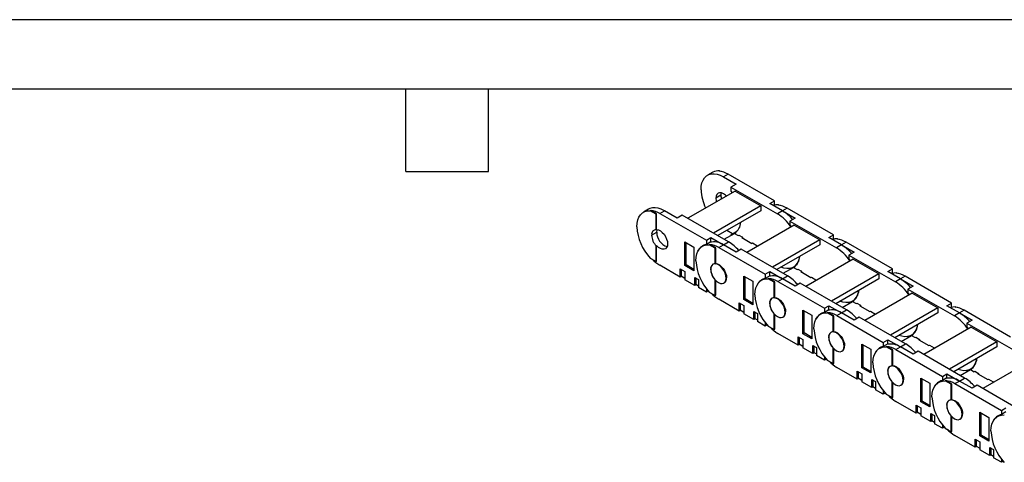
# Model space of a CAD drawing. Header units: inches. Extents: x 0 to 66, y 0 to 51.
# Tile 5 of 8: x 23.7 to 45.1, y 41.4 to 51. Entities that reach past the tile are written whole.
import ezdxf

# ---------------------------------------------------------------- set-up
doc = ezdxf.new("R2010")
doc.units = ezdxf.units.IN
doc.header["$LTSCALE"] = 6
doc.header["$MEASUREMENT"] = 0
doc.layers.add('TEXT', color=140, linetype='Continuous', lineweight=25)

msp = doc.modelspace()

# ---------------------------------------------------------------- linework, layer by layer
at = {"color": 7, "linetype": 'Continuous'}
msp.add_line((0.001, 51.001), (66.001, 51.001), dxfattribs=at)
for p, q in [((38.765, 47.686), (38.653, 47.622)), ((38.9, 47.712), (38.912, 47.718)), ((38.912, 47.718), (38.928, 47.709)), ((39.098, 47.646), (38.998, 47.588)), ((38.998, 47.588), (39.27, 47.431)), ((40.106, 47.064), (39.098, 47.646)), ((39.248, 47.279), (38.221, 46.686)), ((39.27, 47.431), (39.159, 47.366)), ((39.159, 47.366), (39.159, 47.278)), ((39.159, 47.366), (40.167, 46.784)), ((39.159, 47.278), (39.184, 47.243)), ((39.248, 47.279), (39.805, 46.958)), ((38.942, 47.186), (38.83, 47.122)), ((40.005, 47.006), (40.106, 47.064)), ((40.106, 46.975), (40.106, 47.064)), ((37.373, 46.883), (37.261, 46.819)), ((37.408, 46.85), (37.419, 46.857)), ((37.536, 46.776), (37.408, 46.85)), ((37.547, 46.783), (37.419, 46.857)), ((37.617, 46.791), (37.717, 46.849)), ((37.99, 46.691), (37.717, 46.849)), ((39.805, 46.958), (38.778, 46.365)), ((39.805, 46.849), (38.872, 46.31)), ((39.805, 46.958), (39.805, 46.849)), ((40.278, 46.849), (40.005, 47.006)), ((40.106, 46.975), (40.082, 46.962)), ((40.278, 46.849), (40.167, 46.784)), ((40.181, 46.972), (40.192, 46.979)), ((40.192, 46.979), (40.208, 46.969)), ((40.378, 46.907), (40.278, 46.849)), ((40.278, 46.849), (40.551, 46.691)), ((41.386, 46.325), (40.378, 46.907)), ((37.547, 46.783), (37.536, 46.776)), ((37.536, 46.438), (37.536, 46.776)), ((37.547, 46.444), (37.547, 46.783)), ((37.617, 46.791), (38.625, 46.209)), ((38.101, 46.756), (37.99, 46.691)), ((39.109, 46.174), (38.101, 46.756)), ((40.551, 46.691), (40.44, 46.627)), ((40.44, 46.627), (40.44, 46.538)), ((40.44, 46.627), (41.447, 46.045)), ((37.438, 46.319), (37.55, 46.383)), ((37.536, 46.438), (37.547, 46.444)), ((39.194, 46.35), (39.067, 46.423)), ((39.27, 46.394), (39.159, 46.33)), ((39.286, 46.398), (39.27, 46.394)), ((40.529, 46.54), (39.502, 45.947)), ((40.44, 46.538), (40.465, 46.503)), ((40.529, 46.54), (41.085, 46.219)), ((38.16, 45.658), (38.16, 46.172)), ((38.16, 46.172), (38.355, 46.06)), ((38.625, 46.209), (38.725, 46.267)), ((38.625, 46.209), (38.625, 46.12)), ((38.725, 46.178), (38.625, 46.12)), ((38.725, 46.178), (38.725, 46.267)), ((38.725, 46.267), (38.998, 46.11)), ((38.998, 46.11), (39.109, 46.174)), ((39.012, 46.23), (39.234, 46.358)), ((39.159, 46.33), (39.159, 46.315)), ((39.234, 46.358), (39.315, 46.312)), ((39.315, 46.312), (39.329, 46.32)), ((39.329, 46.32), (39.407, 46.275)), ((39.329, 46.32), (39.329, 46.32)), ((39.407, 46.275), (39.393, 46.267)), ((39.393, 46.267), (39.61, 46.141)), ((39.407, 46.275), (39.407, 46.259)), ((41.085, 46.219), (40.058, 45.626)), ((41.085, 46.219), (41.085, 46.109)), ((41.286, 46.267), (41.386, 46.325)), ((41.559, 46.11), (41.286, 46.267)), ((41.386, 46.236), (41.363, 46.223)), ((41.386, 46.236), (41.386, 46.325)), ((41.462, 46.233), (41.473, 46.24)), ((41.473, 46.24), (41.489, 46.23)), ((41.659, 46.167), (41.559, 46.11)), ((42.667, 45.586), (41.659, 46.167)), ((37.547, 46.093), (37.536, 46.086)), ((37.536, 45.748), (37.536, 46.086)), ((37.547, 45.754), (37.547, 46.093)), ((38.188, 45.674), (38.188, 46.156)), ((38.355, 46.06), (38.355, 45.545)), ((38.605, 46.116), (38.542, 46.079)), ((38.689, 46.111), (38.7, 46.117)), ((38.817, 46.037), (38.689, 46.111)), ((38.828, 46.044), (38.7, 46.117)), ((38.828, 46.044), (38.817, 46.037)), ((38.817, 45.699), (38.817, 46.037)), ((38.828, 45.705), (38.828, 46.044)), ((38.897, 46.052), (38.998, 46.11)), ((38.897, 46.052), (39.905, 45.47)), ((39.27, 45.952), (38.998, 46.11)), ((39.382, 46.016), (39.27, 45.952)), ((40.39, 45.435), (39.382, 46.016)), ((39.61, 46.141), (39.624, 46.15)), ((39.624, 46.15), (39.724, 46.092)), ((39.624, 46.15), (39.624, 46.15)), ((39.724, 46.092), (39.71, 46.084)), ((39.71, 46.084), (39.724, 46.076)), ((39.724, 46.092), (39.724, 46.076)), ((41.085, 46.109), (40.153, 45.571)), ((41.559, 46.11), (41.447, 46.045)), ((41.559, 46.11), (41.832, 45.952)), ((41.832, 45.952), (41.72, 45.888)), ((37.408, 45.821), (37.536, 45.748)), ((37.536, 45.748), (37.547, 45.754)), ((41.809, 45.801), (40.782, 45.208)), ((41.72, 45.888), (41.72, 45.799)), ((41.72, 45.888), (42.728, 45.306)), ((41.72, 45.799), (41.745, 45.764)), ((41.809, 45.801), (42.366, 45.479)), ((38.059, 45.41), (37.617, 45.666)), ((38.059, 45.587), (38.16, 45.529)), ((38.059, 45.41), (38.059, 45.587)), ((38.076, 45.577), (38.076, 45.436)), ((38.188, 45.674), (38.16, 45.658)), ((38.355, 45.545), (38.16, 45.658)), ((38.16, 45.529), (38.16, 45.352)), ((38.355, 45.577), (38.188, 45.674)), ((38.719, 45.579), (38.719, 45.579)), ((38.775, 45.691), (38.768, 45.687)), ((38.817, 45.699), (38.828, 45.705)), ((39.905, 45.47), (40.005, 45.528)), ((40.005, 45.439), (40.005, 45.528)), ((40.005, 45.528), (40.278, 45.37)), ((40.292, 45.491), (40.515, 45.619)), ((40.464, 45.604), (40.44, 45.591)), ((40.44, 45.591), (40.44, 45.576)), ((40.511, 45.625), (40.564, 45.655)), ((40.515, 45.619), (40.596, 45.573)), ((40.596, 45.573), (40.61, 45.581)), ((40.609, 45.581), (40.687, 45.536)), ((40.609, 45.581), (40.609, 45.581)), ((40.687, 45.536), (40.673, 45.528)), ((40.673, 45.528), (40.891, 45.402)), ((40.687, 45.536), (40.687, 45.52)), ((42.567, 45.528), (42.667, 45.586)), ((42.839, 45.37), (42.567, 45.528)), ((42.667, 45.497), (42.667, 45.586)), ((38.09, 45.428), (38.059, 45.41)), ((38.076, 45.436), (38.16, 45.388)), ((38.377, 45.227), (38.16, 45.352)), ((38.377, 45.404), (38.455, 45.359)), ((38.377, 45.227), (38.377, 45.404)), ((38.394, 45.394), (38.394, 45.253)), ((38.455, 45.359), (38.455, 45.182)), ((38.817, 45.008), (38.817, 45.347)), ((38.817, 45.347), (38.817, 45.347)), ((38.828, 45.015), (38.828, 45.336)), ((39.065, 45.393), (39.053, 45.386)), ((39.44, 44.919), (39.44, 45.433)), ((39.44, 45.433), (39.635, 45.32)), ((39.468, 44.935), (39.468, 45.417)), ((39.635, 45.32), (39.635, 44.806)), ((39.886, 45.377), (39.822, 45.34)), ((39.905, 45.47), (39.905, 45.381)), ((40.005, 45.439), (39.905, 45.381)), ((39.97, 45.372), (39.981, 45.378)), ((40.097, 45.298), (39.97, 45.372)), ((40.108, 45.304), (39.981, 45.378)), ((40.108, 45.304), (40.097, 45.298)), ((40.108, 44.966), (40.108, 45.304)), ((40.178, 45.312), (40.278, 45.37)), ((40.178, 45.312), (41.186, 44.731)), ((40.278, 45.37), (40.39, 45.435)), ((40.551, 45.213), (40.278, 45.37)), ((40.891, 45.402), (40.905, 45.41)), ((40.905, 45.41), (41.005, 45.352)), ((40.905, 45.41), (40.905, 45.41)), ((41.005, 45.352), (40.991, 45.344)), ((40.991, 45.344), (41.005, 45.336)), ((41.005, 45.352), (41.005, 45.336)), ((42.366, 45.479), (41.339, 44.887)), ((42.366, 45.37), (41.434, 44.832)), ((42.366, 45.479), (42.366, 45.37)), ((42.667, 45.497), (42.643, 45.483)), ((42.839, 45.37), (42.728, 45.306)), ((42.742, 45.494), (42.753, 45.5)), ((42.753, 45.5), (42.77, 45.491)), ((42.94, 45.428), (42.839, 45.37)), ((42.839, 45.37), (43.112, 45.213)), ((43.947, 44.846), (42.94, 45.428)), ((38.407, 45.245), (38.377, 45.227)), ((38.394, 45.253), (38.455, 45.217)), ((38.625, 45.084), (38.455, 45.182)), ((38.625, 45.159), (38.625, 45.084)), ((38.666, 45.108), (38.625, 45.084)), ((39.004, 45.278), (39.022, 45.288)), ((40.097, 44.959), (40.097, 45.298)), ((40.662, 45.277), (40.551, 45.213)), ((41.67, 44.695), (40.662, 45.277)), ((43.112, 45.213), (43.001, 45.148)), ((43.001, 45.148), (43.001, 45.06)), ((43.001, 45.148), (44.009, 44.567)), ((38.689, 45.082), (38.817, 45.008)), ((38.817, 45.008), (38.828, 45.015)), ((39.34, 44.671), (38.897, 44.927)), ((39.468, 44.935), (39.44, 44.919)), ((39.635, 44.806), (39.44, 44.919)), ((39.635, 44.838), (39.468, 44.935)), ((40.056, 44.952), (40.049, 44.948)), ((40.097, 44.959), (40.108, 44.966)), ((41.573, 44.751), (41.795, 44.88)), ((41.792, 44.886), (41.844, 44.916)), ((41.795, 44.88), (41.876, 44.833)), ((43.09, 45.062), (42.063, 44.469)), ((43.001, 45.06), (43.026, 45.025)), ((43.09, 45.062), (43.647, 44.74)), ((39.34, 44.848), (39.44, 44.79)), ((39.34, 44.671), (39.34, 44.848)), ((39.371, 44.689), (39.34, 44.671)), ((39.357, 44.838), (39.357, 44.697)), ((39.357, 44.697), (39.44, 44.649)), ((39.44, 44.79), (39.44, 44.613)), ((39.657, 44.665), (39.735, 44.62)), ((39.657, 44.488), (39.657, 44.665)), ((40, 44.84), (40, 44.84)), ((40.721, 44.179), (40.721, 44.694)), ((40.721, 44.694), (40.916, 44.581)), ((40.749, 44.195), (40.749, 44.678)), ((41.186, 44.731), (41.286, 44.788)), ((41.186, 44.731), (41.186, 44.642)), ((41.286, 44.7), (41.186, 44.642)), ((41.286, 44.7), (41.286, 44.788)), ((41.286, 44.788), (41.559, 44.631)), ((41.559, 44.631), (41.67, 44.695)), ((41.744, 44.865), (41.72, 44.851)), ((41.72, 44.851), (41.72, 44.837)), ((41.876, 44.833), (41.89, 44.841)), ((41.89, 44.841), (41.968, 44.796)), ((41.89, 44.841), (41.89, 44.841)), ((41.968, 44.796), (41.954, 44.788)), ((41.954, 44.788), (42.171, 44.663)), ((41.968, 44.796), (41.968, 44.78)), ((42.171, 44.663), (42.185, 44.671)), ((42.185, 44.671), (42.285, 44.613)), ((42.185, 44.671), (42.185, 44.671)), ((43.647, 44.74), (42.619, 44.147)), ((43.647, 44.74), (43.647, 44.631)), ((43.847, 44.788), (43.947, 44.846)), ((44.12, 44.631), (43.847, 44.788)), ((43.947, 44.758), (43.924, 44.744)), ((43.947, 44.758), (43.947, 44.846)), ((44.023, 44.755), (44.034, 44.761)), ((44.034, 44.761), (44.05, 44.752)), ((44.22, 44.689), (44.12, 44.631)), ((45.228, 44.107), (44.22, 44.689)), ((39.657, 44.488), (39.44, 44.613)), ((39.688, 44.505), (39.657, 44.488)), ((39.674, 44.655), (39.674, 44.513)), ((39.674, 44.513), (39.735, 44.478)), ((39.735, 44.62), (39.735, 44.443)), ((40.097, 44.269), (40.097, 44.608)), ((40.097, 44.608), (40.097, 44.608)), ((40.108, 44.276), (40.108, 44.596)), ((40.285, 44.539), (40.303, 44.549)), ((40.345, 44.654), (40.334, 44.647)), ((40.916, 44.581), (40.916, 44.067)), ((41.166, 44.637), (41.103, 44.601)), ((41.25, 44.632), (41.261, 44.639)), ((41.378, 44.559), (41.25, 44.632)), ((41.389, 44.565), (41.261, 44.639)), ((41.389, 44.565), (41.378, 44.559)), ((41.378, 44.22), (41.378, 44.559)), ((41.389, 44.226), (41.389, 44.565)), ((41.459, 44.573), (41.559, 44.631)), ((41.459, 44.573), (42.466, 43.991)), ((41.832, 44.473), (41.559, 44.631)), ((41.943, 44.538), (41.832, 44.473)), ((42.951, 43.956), (41.943, 44.538)), ((42.285, 44.613), (42.271, 44.605)), ((42.271, 44.605), (42.285, 44.597)), ((42.285, 44.613), (42.285, 44.597)), ((43.647, 44.631), (42.714, 44.093)), ((44.12, 44.631), (44.009, 44.567)), ((44.12, 44.631), (44.393, 44.473)), ((44.393, 44.473), (44.281, 44.409)), ((39.905, 44.345), (39.735, 44.443)), ((39.905, 44.42), (39.905, 44.345)), ((39.947, 44.369), (39.905, 44.345)), ((39.97, 44.343), (40.097, 44.269)), ((40.097, 44.269), (40.108, 44.276)), ((44.37, 44.322), (43.343, 43.729)), ((44.281, 44.409), (44.281, 44.32)), ((44.281, 44.409), (45.289, 43.827)), ((44.281, 44.32), (44.306, 44.285)), ((44.37, 44.322), (44.927, 44.001)), ((40.621, 43.932), (40.178, 44.187)), ((40.621, 44.109), (40.721, 44.051)), ((40.621, 43.932), (40.621, 44.109)), ((40.637, 44.099), (40.637, 43.957)), ((40.749, 44.195), (40.721, 44.179)), ((40.916, 44.067), (40.721, 44.179)), ((40.721, 44.051), (40.721, 43.874)), ((40.916, 44.099), (40.749, 44.195)), ((41.28, 44.101), (41.28, 44.101)), ((41.336, 44.213), (41.329, 44.209)), ((41.378, 44.22), (41.389, 44.226)), ((42.466, 43.991), (42.567, 44.049)), ((42.567, 43.96), (42.567, 44.049)), ((42.567, 44.049), (42.839, 43.892)), ((42.853, 44.012), (43.076, 44.141)), ((43.025, 44.126), (43.001, 44.112)), ((43.001, 44.112), (43.001, 44.097)), ((43.072, 44.147), (43.125, 44.177)), ((43.076, 44.141), (43.157, 44.094)), ((43.157, 44.094), (43.171, 44.102)), ((43.171, 44.102), (43.249, 44.057)), ((43.171, 44.102), (43.171, 44.102)), ((43.249, 44.057), (43.235, 44.049)), ((43.235, 44.049), (43.452, 43.924)), ((43.249, 44.057), (43.249, 44.041)), ((40.651, 43.949), (40.621, 43.932)), ((40.637, 43.957), (40.721, 43.909)), ((40.938, 43.749), (40.721, 43.874)), ((40.938, 43.925), (41.016, 43.88)), ((40.938, 43.749), (40.938, 43.925)), ((40.955, 43.916), (40.955, 43.774)), ((41.016, 43.88), (41.016, 43.704)), ((41.378, 43.53), (41.378, 43.869)), ((41.378, 43.869), (41.378, 43.869)), ((41.389, 43.536), (41.389, 43.857)), ((41.566, 43.8), (41.583, 43.81)), ((41.626, 43.914), (41.614, 43.908)), ((42.001, 43.44), (42.001, 43.954)), ((42.001, 43.954), (42.196, 43.842)), ((42.029, 43.456), (42.029, 43.938)), ((42.196, 43.842), (42.196, 43.327)), ((42.447, 43.898), (42.384, 43.862)), ((42.466, 43.991), (42.466, 43.903)), ((42.567, 43.96), (42.466, 43.903)), ((42.531, 43.893), (42.542, 43.9)), ((42.658, 43.819), (42.531, 43.893)), ((42.67, 43.826), (42.542, 43.9)), ((42.67, 43.826), (42.658, 43.819)), ((42.658, 43.481), (42.658, 43.819)), ((42.67, 43.487), (42.67, 43.826)), ((42.739, 43.834), (42.839, 43.892)), ((42.739, 43.834), (43.747, 43.252)), ((42.839, 43.892), (42.951, 43.956)), ((43.112, 43.734), (42.839, 43.892)), ((43.452, 43.924), (43.466, 43.932)), ((43.466, 43.932), (43.566, 43.874)), ((43.466, 43.932), (43.466, 43.932)), ((43.566, 43.874), (43.552, 43.866)), ((43.552, 43.866), (43.566, 43.858)), ((43.566, 43.874), (43.566, 43.858)), ((44.927, 44.001), (43.9, 43.408)), ((44.927, 43.892), (43.995, 43.353)), ((44.927, 44.001), (44.927, 43.892)), ((40.969, 43.766), (40.938, 43.749)), ((40.955, 43.774), (41.016, 43.739)), ((41.186, 43.605), (41.016, 43.704)), ((41.186, 43.681), (41.186, 43.605)), ((41.227, 43.629), (41.186, 43.605)), ((41.25, 43.604), (41.378, 43.53)), ((43.224, 43.799), (43.112, 43.734)), ((44.231, 43.217), (43.224, 43.799)), ((41.378, 43.53), (41.389, 43.536)), ((41.901, 43.192), (41.459, 43.448)), ((42.029, 43.456), (42.001, 43.44)), ((42.196, 43.327), (42.001, 43.44)), ((42.196, 43.36), (42.029, 43.456)), ((42.617, 43.473), (42.61, 43.469)), ((42.658, 43.481), (42.67, 43.487)), ((44.134, 43.273), (44.357, 43.401)), ((44.305, 43.387), (44.281, 43.373)), ((44.353, 43.407), (44.405, 43.438)), ((44.357, 43.401), (44.437, 43.355)), ((45.651, 43.583), (44.624, 42.99)), ((41.901, 43.369), (42.001, 43.311)), ((41.901, 43.192), (41.901, 43.369)), ((41.932, 43.21), (41.901, 43.192)), ((41.918, 43.36), (41.918, 43.218)), ((41.918, 43.218), (42.001, 43.17)), ((42.001, 43.311), (42.001, 43.135)), ((42.219, 43.186), (42.297, 43.141)), ((42.219, 43.009), (42.219, 43.186)), ((42.235, 43.176), (42.235, 43.035)), ((42.561, 43.361), (42.561, 43.362)), ((42.906, 43.175), (42.895, 43.168)), ((43.282, 42.701), (43.282, 43.215)), ((43.282, 43.215), (43.477, 43.103)), ((43.31, 42.717), (43.31, 43.199)), ((43.747, 43.252), (43.847, 43.31)), ((43.747, 43.252), (43.747, 43.163)), ((43.847, 43.221), (43.747, 43.163)), ((43.847, 43.221), (43.847, 43.31)), ((43.847, 43.31), (44.12, 43.152)), ((44.12, 43.152), (44.231, 43.217)), ((44.281, 43.373), (44.281, 43.358)), ((44.437, 43.355), (44.451, 43.363)), ((44.451, 43.363), (44.529, 43.318)), ((44.451, 43.363), (44.451, 43.363)), ((44.529, 43.318), (44.515, 43.31)), ((44.515, 43.31), (44.732, 43.184)), ((44.529, 43.318), (44.529, 43.302)), ((44.732, 43.184), (44.746, 43.192)), ((44.746, 43.192), (44.847, 43.135)), ((44.746, 43.192), (44.746, 43.192)), ((42.219, 43.009), (42.001, 43.135)), ((42.249, 43.027), (42.219, 43.009)), ((42.235, 43.035), (42.297, 43)), ((42.297, 43.141), (42.297, 42.964)), ((42.466, 42.866), (42.297, 42.964)), ((42.658, 42.791), (42.658, 43.129)), ((42.659, 43.129), (42.658, 43.129)), ((42.67, 42.797), (42.67, 43.118)), ((42.846, 43.06), (42.864, 43.071)), ((43.477, 43.103), (43.477, 42.588)), ((43.728, 43.159), (43.664, 43.122)), ((43.811, 43.154), (43.822, 43.16)), ((43.939, 43.08), (43.811, 43.154)), ((43.95, 43.087), (43.822, 43.16)), ((43.95, 43.087), (43.939, 43.08)), ((43.939, 42.741), (43.939, 43.08)), ((43.95, 42.748), (43.95, 43.087)), ((44.02, 43.095), (44.12, 43.152)), ((44.02, 43.095), (45.028, 42.513)), ((44.393, 42.995), (44.12, 43.152)), ((44.504, 43.059), (44.393, 42.995)), ((45.512, 42.477), (44.504, 43.059)), ((44.847, 43.135), (44.833, 43.127)), ((44.833, 43.127), (44.846, 43.119)), ((44.847, 43.135), (44.847, 43.119)), ((42.466, 42.941), (42.466, 42.866)), ((42.508, 42.89), (42.466, 42.866)), ((42.531, 42.864), (42.658, 42.791)), ((42.658, 42.791), (42.67, 42.797)), ((43.939, 42.741), (43.95, 42.748)), ((43.182, 42.453), (42.739, 42.709)), ((43.182, 42.63), (43.282, 42.572)), ((43.182, 42.453), (43.182, 42.63)), ((43.199, 42.62), (43.199, 42.479)), ((43.31, 42.717), (43.282, 42.701)), ((43.477, 42.588), (43.282, 42.701)), ((43.282, 42.572), (43.282, 42.395)), ((43.477, 42.62), (43.31, 42.717)), ((43.841, 42.622), (43.842, 42.622)), ((43.897, 42.734), (43.891, 42.73)), ((45.028, 42.513), (45.128, 42.571)), ((43.212, 42.471), (43.182, 42.453)), ((43.199, 42.479), (43.282, 42.431)), ((43.499, 42.27), (43.282, 42.395)), ((43.499, 42.447), (43.577, 42.402)), ((43.499, 42.27), (43.499, 42.447)), ((43.516, 42.437), (43.516, 42.296)), ((43.577, 42.402), (43.577, 42.225)), ((43.939, 42.051), (43.939, 42.39)), ((43.939, 42.39), (43.939, 42.39)), ((43.95, 42.058), (43.95, 42.379)), ((44.127, 42.321), (44.145, 42.331)), ((44.187, 42.436), (44.176, 42.429)), ((44.563, 41.961), (44.563, 42.476)), ((44.563, 42.476), (44.757, 42.363)), ((44.59, 41.978), (44.59, 42.46)), ((44.757, 42.363), (44.757, 41.849)), ((45.008, 42.42), (44.945, 42.383)), ((45.028, 42.513), (45.028, 42.424)), ((45.128, 42.482), (45.028, 42.424)), ((43.53, 42.288), (43.499, 42.27)), ((43.516, 42.296), (43.577, 42.26)), ((43.747, 42.127), (43.577, 42.225)), ((43.747, 42.202), (43.747, 42.127)), ((43.788, 42.151), (43.747, 42.127)), ((43.811, 42.125), (43.939, 42.051)), ((43.939, 42.051), (43.95, 42.058)), ((44.462, 41.714), (44.02, 41.969)), ((44.462, 41.891), (44.563, 41.833)), ((44.462, 41.714), (44.462, 41.891)), ((44.59, 41.978), (44.563, 41.961)), ((44.757, 41.849), (44.563, 41.961)), ((44.757, 41.881), (44.59, 41.978)), ((44.493, 41.732), (44.462, 41.714)), ((44.479, 41.881), (44.479, 41.74)), ((44.479, 41.74), (44.563, 41.691)), ((44.563, 41.833), (44.563, 41.656)), ((44.78, 41.708), (44.858, 41.663)), ((44.78, 41.531), (44.78, 41.708)), ((44.797, 41.698), (44.797, 41.556)), ((44.78, 41.531), (44.563, 41.656)), ((44.81, 41.548), (44.78, 41.531)), ((44.797, 41.556), (44.858, 41.521)), ((44.858, 41.663), (44.858, 41.486)), ((45.028, 41.388), (44.858, 41.486)), ((45.028, 41.463), (45.028, 41.388)), ((45.069, 41.412), (45.028, 41.388))]:
    msp.add_line(p, q)
at = {"flags": 128}
for points in [[(38.51, 47.307), (38.515, 47.384), (38.53, 47.454), (38.554, 47.515), (38.588, 47.566), (38.629, 47.606), (38.679, 47.635), (38.734, 47.651), (38.795, 47.654), (38.86, 47.644), (38.928, 47.622), (38.998, 47.588)], [(39.059, 47.17), (39.041, 47.187), (38.998, 47.219), (38.954, 47.237), (38.914, 47.241), (38.879, 47.23), (38.853, 47.206), (38.836, 47.169), (38.83, 47.122)], [(38.83, 47.122), (38.836, 47.069), (38.842, 47.045)], [(37.118, 46.503), (37.124, 46.581), (37.139, 46.652), (37.163, 46.713), (37.197, 46.764), (37.24, 46.805), (37.29, 46.833), (37.346, 46.848), (37.408, 46.85)], [(37.717, 46.849), (37.648, 46.883), (37.58, 46.905), (37.515, 46.915), (37.454, 46.912), (37.398, 46.896), (37.373, 46.883)], [(40.192, 46.979), (40.13, 46.976), (40.093, 46.968)], [(37.547, 46.444), (37.587, 46.436), (37.629, 46.414), (37.67, 46.381), (37.707, 46.339), (37.739, 46.289), (37.764, 46.236), (37.779, 46.183), (37.784, 46.132)], [(37.55, 46.383), (37.555, 46.43), (37.56, 46.443)], [(39.217, 46.348), (39.207, 46.344), (39.159, 46.33)], [(41.473, 46.24), (41.411, 46.237), (41.373, 46.229)], [(37.784, 46.132), (37.779, 46.087), (37.764, 46.051), (37.739, 46.026), (37.707, 46.014), (37.67, 46.015), (37.629, 46.029), (37.587, 46.055), (37.547, 46.093)], [(38.399, 45.764), (38.404, 45.842), (38.419, 45.912), (38.444, 45.974), (38.478, 46.025), (38.52, 46.065), (38.57, 46.093), (38.627, 46.109), (38.689, 46.111)], [(40.648, 45.857), (40.634, 45.794), (40.61, 45.732), (40.577, 45.681), (40.535, 45.641), (40.486, 45.613), (40.43, 45.597), (40.369, 45.593), (40.304, 45.603), (40.242, 45.623)], [(39.053, 45.386), (39.048, 45.439), (39.031, 45.496), (39.004, 45.551), (38.97, 45.601), (38.929, 45.644), (38.886, 45.676), (38.843, 45.694), (38.803, 45.698), (38.768, 45.687), (38.742, 45.663), (38.725, 45.626), (38.719, 45.579)], [(38.719, 45.579), (38.725, 45.526), (38.742, 45.47), (38.768, 45.414), (38.803, 45.364), (38.843, 45.321), (38.886, 45.29), (38.929, 45.271), (38.97, 45.267), (39.004, 45.278), (39.031, 45.303), (39.048, 45.34), (39.053, 45.386)], [(38.828, 45.705), (38.868, 45.696), (38.909, 45.675), (38.95, 45.642), (38.988, 45.599), (39.02, 45.55), (39.044, 45.497), (39.06, 45.443), (39.065, 45.392)], [(40.497, 45.609), (40.488, 45.605), (40.44, 45.591)], [(39.68, 45.025), (39.685, 45.103), (39.7, 45.173), (39.725, 45.235), (39.759, 45.286), (39.801, 45.326), (39.851, 45.354), (39.908, 45.369), (39.97, 45.372)], [(42.753, 45.5), (42.691, 45.498), (42.654, 45.489)], [(41.929, 45.118), (41.915, 45.054), (41.891, 44.993), (41.857, 44.942), (41.816, 44.902), (41.766, 44.873), (41.711, 44.857), (41.65, 44.854), (41.585, 44.864), (41.523, 44.883)], [(40.334, 44.647), (40.328, 44.7), (40.312, 44.756), (40.285, 44.812), (40.25, 44.862), (40.21, 44.905), (40.167, 44.936), (40.124, 44.955), (40.083, 44.959), (40.049, 44.948), (40.022, 44.923), (40.006, 44.886), (40, 44.84)], [(40.108, 44.966), (40.148, 44.957), (40.19, 44.936), (40.231, 44.903), (40.268, 44.86), (40.3, 44.811), (40.325, 44.758), (40.34, 44.704), (40.345, 44.653)], [(40, 44.84), (40.006, 44.787), (40.022, 44.73), (40.049, 44.675), (40.083, 44.625), (40.124, 44.582), (40.167, 44.551), (40.21, 44.532), (40.25, 44.528), (40.285, 44.539), (40.312, 44.563), (40.328, 44.6), (40.334, 44.647)], [(41.778, 44.87), (41.769, 44.866), (41.72, 44.851)], [(44.034, 44.761), (43.972, 44.759), (43.934, 44.75)], [(40.96, 44.285), (40.965, 44.363), (40.98, 44.434), (41.005, 44.495), (41.039, 44.547), (41.082, 44.587), (41.132, 44.615), (41.188, 44.63), (41.25, 44.632)], [(43.209, 44.378), (43.195, 44.315), (43.171, 44.254), (43.138, 44.203), (43.096, 44.162), (43.047, 44.134), (42.991, 44.118), (42.93, 44.115), (42.865, 44.124), (42.803, 44.144)], [(41.614, 43.908), (41.609, 43.961), (41.592, 44.017), (41.566, 44.072), (41.531, 44.123), (41.491, 44.165), (41.447, 44.197), (41.404, 44.215), (41.364, 44.219), (41.329, 44.209), (41.303, 44.184), (41.286, 44.147), (41.28, 44.101)], [(41.28, 44.101), (41.286, 44.047), (41.303, 43.991), (41.329, 43.936), (41.364, 43.885), (41.404, 43.843), (41.447, 43.811), (41.491, 43.793), (41.531, 43.789), (41.566, 43.8), (41.592, 43.824), (41.609, 43.861), (41.614, 43.908)], [(41.389, 44.226), (41.429, 44.218), (41.47, 44.196), (41.511, 44.163), (41.549, 44.121), (41.581, 44.072), (41.605, 44.018), (41.621, 43.965), (41.626, 43.914)], [(43.058, 44.131), (43.049, 44.126), (43.001, 44.112)], [(42.241, 43.546), (42.246, 43.624), (42.261, 43.695), (42.286, 43.756), (42.32, 43.807), (42.362, 43.848), (42.412, 43.876), (42.469, 43.891), (42.531, 43.893)], [(44.49, 43.639), (44.476, 43.576), (44.452, 43.515), (44.418, 43.463), (44.377, 43.423), (44.328, 43.395), (44.272, 43.379), (44.211, 43.376), (44.146, 43.385), (44.084, 43.405)], [(42.895, 43.168), (42.889, 43.222), (42.873, 43.278), (42.846, 43.333), (42.812, 43.384), (42.771, 43.426), (42.728, 43.458), (42.685, 43.476), (42.645, 43.48), (42.61, 43.469), (42.583, 43.445), (42.567, 43.408), (42.561, 43.361)], [(42.67, 43.487), (42.709, 43.479), (42.751, 43.457), (42.792, 43.424), (42.83, 43.382), (42.862, 43.332), (42.886, 43.279), (42.901, 43.225), (42.906, 43.175)], [(44.339, 43.391), (44.33, 43.387), (44.281, 43.373)], [(42.561, 43.361), (42.567, 43.308), (42.583, 43.252), (42.61, 43.197), (42.645, 43.146), (42.685, 43.103), (42.728, 43.072), (42.771, 43.054), (42.812, 43.05), (42.846, 43.06), (42.873, 43.085), (42.889, 43.122), (42.895, 43.168)], [(43.521, 42.807), (43.526, 42.885), (43.542, 42.955), (43.566, 43.017), (43.6, 43.068), (43.643, 43.108), (43.693, 43.136), (43.749, 43.152), (43.811, 43.154)], [(44.176, 42.429), (44.17, 42.482), (44.153, 42.539), (44.127, 42.594), (44.092, 42.644), (44.052, 42.687), (44.009, 42.718), (43.965, 42.737), (43.925, 42.741), (43.891, 42.73), (43.864, 42.706), (43.847, 42.669), (43.842, 42.622)], [(43.95, 42.748), (43.99, 42.739), (44.032, 42.718), (44.073, 42.685), (44.11, 42.642), (44.142, 42.593), (44.167, 42.54), (44.182, 42.486), (44.187, 42.435)], [(43.842, 42.622), (43.847, 42.569), (43.864, 42.513), (43.891, 42.457), (43.925, 42.407), (43.965, 42.364), (44.009, 42.333), (44.052, 42.314), (44.092, 42.31), (44.127, 42.321), (44.153, 42.346), (44.17, 42.383), (44.176, 42.429)], [(44.802, 42.068), (44.807, 42.145), (44.822, 42.216), (44.847, 42.278), (44.881, 42.329), (44.923, 42.369), (44.973, 42.397), (45.03, 42.412), (45.092, 42.415)]]:
    msp.add_lwpolyline(points, dxfattribs=at)
for centre, radius, start, end in [((38.889, 47.465), 0.254, 84.9224, 119.317), ((38.857, 47.251), 0.462, 58.5838, 84.5873), ((39.458, 47.332), 0.947, 181.5291, 206.4146), ((39.111, 47.189), 0.17, 163.1546, 180.989), ((39.23, 47.19), 0.288, 180.7254, 196.2792), ((37.376, 46.396), 0.462, 58.5838, 84.5873), ((40.137, 46.512), 0.462, 58.5838, 84.5873), ((39.819, 46.088), 0.889, 40.1591, 58.902), ((39.062, 46.618), 0.312, 303.4786, 356.6728), ((39.662, 45.967), 0.961, 33.755, 58.2966), ((38.189, 46.556), 1.072, 182.8188, 223.25), ((37.538, 46.336), 0.101, 91.1318, 190.2227), ((37.878, 46.383), 0.329, 180.0906, 251.4993), ((37.806, 46.336), 0.368, 182.8023, 222.859), ((38.788, 45.803), 0.371, 55.5461, 103.5145), ((38.65, 45.413), 0.889, 40.1591, 58.902), ((41.418, 45.773), 0.462, 58.5838, 84.5873), ((38.675, 45.874), 0.251, 101.5189, 156.0313), ((38.656, 45.657), 0.462, 58.5838, 84.5873), ((40.943, 45.228), 0.961, 33.755, 58.2966), ((41.1, 45.348), 0.889, 40.1591, 58.902), ((38.041, 46.381), 0.832, 224.3935, 239.3209), ((39.47, 45.817), 1.072, 182.8188, 223.25), ((40.343, 45.879), 0.312, 303.4786, 356.6728), ((38.819, 45.597), 0.101, 91.1318, 190.2227), ((39.086, 45.597), 0.368, 182.8023, 222.859), ((38.954, 45.378), 0.111, 299.2595, 7.5545), ((39.955, 45.135), 0.251, 101.5189, 156.0313), ((40.068, 45.064), 0.371, 55.5461, 103.5145), ((39.937, 44.918), 0.462, 58.5838, 84.5873), ((39.93, 44.673), 0.889, 40.1591, 58.902), ((42.223, 44.489), 0.961, 33.755, 58.2966), ((42.699, 45.034), 0.462, 58.5838, 84.5873), ((42.38, 44.609), 0.889, 40.1591, 58.902), ((41.624, 45.14), 0.312, 303.4786, 356.6728), ((39.322, 45.642), 0.832, 224.3935, 239.3209), ((40.75, 45.077), 1.072, 182.8188, 223.25), ((40.099, 44.858), 0.101, 91.1318, 190.2227), ((40.367, 44.858), 0.368, 182.8023, 222.859), ((41.349, 44.325), 0.371, 55.5461, 103.5145), ((41.211, 43.934), 0.889, 40.1591, 58.902), ((43.979, 44.294), 0.462, 58.5838, 84.5873), ((40.235, 44.639), 0.111, 299.2595, 7.5545), ((41.236, 44.396), 0.251, 101.5189, 156.0313), ((41.218, 44.179), 0.462, 58.5838, 84.5873), ((43.504, 43.749), 0.961, 33.755, 58.2966), ((43.661, 43.87), 0.889, 40.1591, 58.902), ((40.603, 44.903), 0.832, 224.3935, 239.3209), ((42.031, 44.338), 1.072, 182.8188, 223.25), ((42.904, 44.4), 0.312, 303.4786, 356.6728), ((41.38, 44.119), 0.101, 91.1318, 190.2227), ((41.647, 44.119), 0.368, 182.8023, 222.859), ((41.515, 43.899), 0.111, 299.2595, 7.5545), ((42.516, 43.657), 0.251, 101.5189, 156.0313), ((42.629, 43.585), 0.371, 55.5461, 103.5145), ((42.498, 43.439), 0.462, 58.5838, 84.5873), ((42.492, 43.195), 0.889, 40.1591, 58.902), ((44.185, 43.661), 0.312, 303.4786, 356.6728), ((41.883, 44.164), 0.832, 224.3935, 239.3209), ((43.311, 43.599), 1.072, 182.8188, 223.25), ((42.66, 43.379), 0.101, 91.1318, 190.2227), ((42.928, 43.379), 0.368, 182.8023, 222.859), ((42.796, 43.16), 0.111, 299.2595, 7.5545), ((43.91, 42.846), 0.371, 55.5461, 103.5145), ((43.772, 42.456), 0.889, 40.1591, 58.902), ((43.797, 42.917), 0.251, 101.5189, 156.0313), ((43.779, 42.7), 0.462, 58.5838, 84.5873), ((43.164, 43.424), 0.832, 224.3935, 239.3209), ((44.592, 42.86), 1.072, 182.8188, 223.25), ((43.941, 42.64), 0.101, 91.1318, 190.2227), ((44.209, 42.64), 0.368, 182.8023, 222.859), ((44.077, 42.421), 0.111, 299.2595, 7.5545), ((45.078, 42.178), 0.251, 101.5189, 156.0313), ((44.444, 42.685), 0.832, 224.3935, 239.3209), ((45.873, 42.12), 1.072, 182.8188, 223.25)]:
    msp.add_arc(centre, radius, start, end)
at = {"layer": 'TEXT'}
for p, q in [((1.5, 49.5), (64.5, 49.5)), ((32.1, 47.7), (32.1, 49.5)), ((33.9, 47.7), (33.9, 49.5)), ((32.1, 47.7), (33.9, 47.7))]:
    msp.add_line(p, q, dxfattribs=at)

doc.saveas('drawing.dxf')
